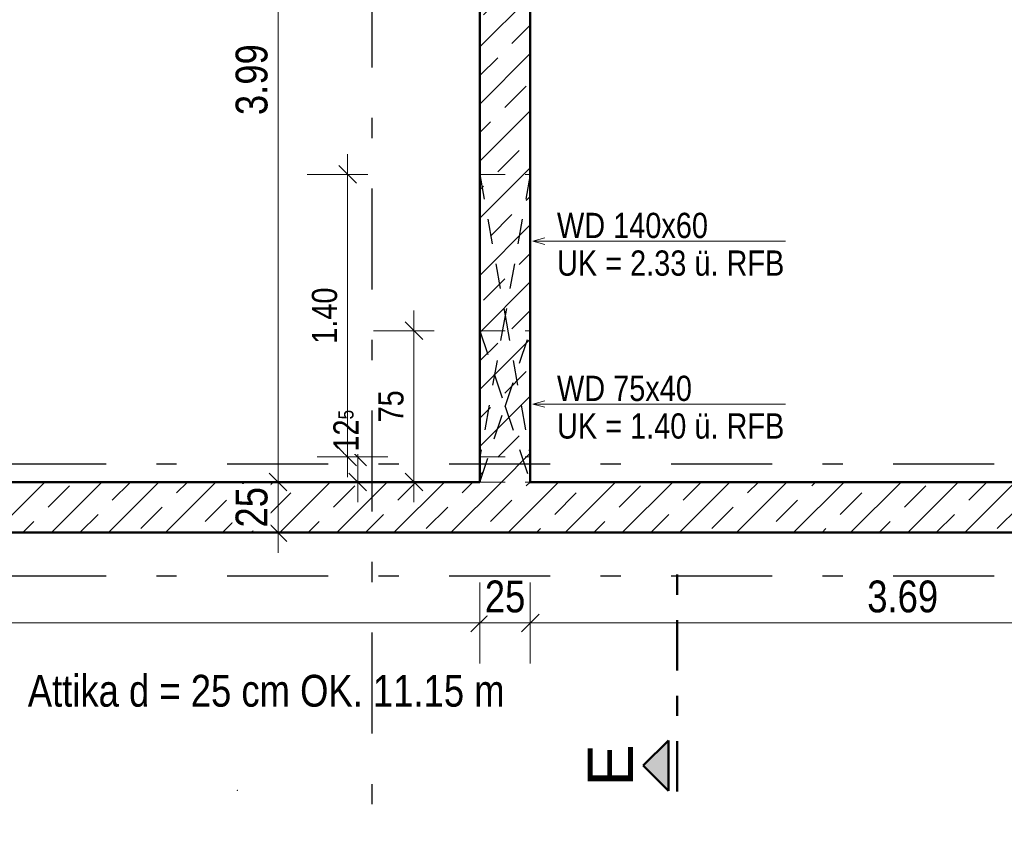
# Model space of a CAD drawing. Header units: millimetres. Extents: x -13 to 146, y -13 to 60.
# Tile 76 of 170: x 17.82 to 22.7, y 18.61 to 22.64. Entities that reach past the tile are written whole.
import ezdxf

# ---------------------------------------------------------------- set-up
doc = ezdxf.new("R2010")
doc.units = ezdxf.units.MM
for name, pattern in [('DASHDOT', [1, 0.5, -0.25, 0, -0.25]), ('DASHDOTX2', [2, 1, -0.5, 0, -0.5]), ('HIDDEN', [0.375, 0.25, -0.125])]:
    doc.linetypes.add(name, pattern=pattern)
for name, color, linetype, lineweight in [('Achsen', 7, 'Continuous', 20), ('Schraffuren', 7, 'Continuous', 20), ('Texte', 7, 'Continuous', 20), ('WPG_Lüftung Durchbrüche', 7, 'Continuous', 20)]:
    doc.layers.add(name, color=color, linetype=linetype, lineweight=lineweight)
doc.styles.add('Arial', font='arial.ttf')
doc.styles.add('Arial Narrow', font='ARIALN.TTF')
doc.dimstyles.new('Arch_Strakon_dimstyle', dxfattribs={"dimtxt": 11.25, "dimasz": 1, "dimexe": 1.25, "dimexo": 0.0625, "dimgap": 1, "dimtad": 0, "dimdec": 5, "dimzin": 12, "dimdsep": 46, "dimtxsty": 'Arial Narrow', "dimblk": 'Arrowhead_Tick', "dimsah": 1, "dimcen": 0, "dimse1": 1, "dimse2": 1, "dimclrd": 6, "dimclrt": 3, "dimazin": 0, "dimtfac": 1, "dimtdec": 4, "dimtmove": 0, "dimatfit": 3, "dimldrblk": 'NONE', "dimfxl": 1, "dimtvp": 1, "dimtolj": 1, "dimtzin": 0, "dimlwd": 13, "dimarcsym": 2})
pattern_1 = [(45, (0, 0), (-0.1414214, 0.1414214), [0.15, -0.1]), (45, (-0.07071, 0.07071), (-0.1414214, 0.1414214), [])]

# ---------------------------------------------------------------- blocks, each defined once
blk = doc.blocks.new('Arrowhead_Tick')
at = {"color": 0, "linetype": 'Continuous', "lineweight": -2}
for p, q in [((0, 20), (0, -10)), ((-1, 0), (0, 0)), ((10, 0), (0, 0))]:
    blk.add_line(p, q, dxfattribs=at)
at = {"color": 2, "linetype": 'Continuous', "lineweight": 35}
blk.add_line((4.42, 4.42), (-4.42, -4.42), dxfattribs=at)
blk = doc.blocks.new('*D124')
at = {"layer": 'Achsen', "color": 6, "linetype": 'Continuous', "lineweight": 13}
blk.add_line((4.9171, 20.1081), (4.9171, 20.428), dxfattribs=at)
at = {"layer": 'Defpoints', "color": 0}
for p in [(4.9171, 20.438), (26.2851, 20.438), (5.5942, 20.0981)]:
    blk.add_point(p, dxfattribs=at)
at = {"layer": 'Achsen', "color": 6, "lineweight": 13, "xscale": 0.01, "yscale": 0.01, "zscale": 0.01}
for p, rotation in [((4.9171, 20.438), 89.99999999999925), ((4.9171, 20.0981), 269.9999999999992)]:
    blk.add_blockref('Arrowhead_Tick', p, dxfattribs=dict(at, rotation=rotation))
at = {"layer": 'Achsen', "color": 2, "lineweight": 35, "insert": (4.7867, 20.268), "char_height": 0.1575, "attachment_point": 5, "rotation": 90, "style": 'Arial Narrow', "bg_fill": 3, "box_fill_scale": 1.1, "bg_fill_color": 256, "bg_fill_true_color": 13158600, "bg_fill_transparency": 0}
blk.add_mtext('\\A1;34', dxfattribs=at)
blk = doc.blocks.new('_None')
blk = doc.blocks.new('*D125')
at = {"layer": 'Achsen', "color": 6, "linetype": 'Continuous', "lineweight": 13}
blk.add_line((4.9171, 20.448), (4.9171, 22.4597), dxfattribs=at)
at = {"layer": 'Defpoints', "color": 0}
for p in [(4.9171, 22.4697), (5.4742, 22.4697), (26.2851, 20.438)]:
    blk.add_point(p, dxfattribs=at)
at = {"layer": 'Achsen', "color": 6, "lineweight": 13, "xscale": 0.01, "yscale": 0.01, "zscale": 0.01}
for p, rotation in [((4.9171, 22.4697), 89.99999999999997), ((4.9171, 20.438), 270)]:
    blk.add_blockref('Arrowhead_Tick', p, dxfattribs=dict(at, rotation=rotation))
at = {"layer": 'Achsen', "color": 2, "lineweight": 35, "insert": (4.7867, 21.4538), "char_height": 0.1575, "attachment_point": 5, "rotation": 90, "style": 'Arial Narrow', "bg_fill": 3, "box_fill_scale": 1.1, "bg_fill_color": 256, "bg_fill_true_color": 13158600, "bg_fill_transparency": 0}
blk.add_mtext('\\A1;2.03', dxfattribs=at)
blk = doc.blocks.new('*D151')
at = {"layer": 'Achsen', "color": 6, "linetype": 'Continuous', "lineweight": 13}
blk.add_line((14.5596, 19.65), (20.0895, 19.65), dxfattribs=at)
at = {"layer": 'Defpoints', "color": 0}
for p in [(14.5496, 20.3481), (20.0995, 20.3481), (20.0995, 19.65)]:
    blk.add_point(p, dxfattribs=at)
at = {"layer": 'Achsen', "color": 6, "lineweight": 13, "xscale": 0.01, "yscale": 0.01, "zscale": 0.01}
blk.add_blockref('Arrowhead_Tick', (20.0995, 19.65), dxfattribs=at)
at = {"layer": 'Achsen', "color": 6, "lineweight": 13, "xscale": 0.01, "yscale": 0.01, "zscale": 0.01, "rotation": 180}
blk.add_blockref('Arrowhead_Tick', (14.5496, 19.65), dxfattribs=at)
at = {"layer": 'Achsen', "color": 2, "lineweight": 35, "insert": (17.3246, 19.7801), "char_height": 0.1575, "attachment_point": 5, "style": 'Arial Narrow', "bg_fill": 3, "box_fill_scale": 1.1, "bg_fill_color": 256, "bg_fill_true_color": 13158600, "bg_fill_transparency": 0}
blk.add_mtext('\\A1;5.55', dxfattribs=at)
blk = doc.blocks.new('*D152')
at = {"layer": 'Achsen', "color": 6, "linetype": 'Continuous', "lineweight": 13}
blk.add_line((20.1095, 19.65), (20.3395, 19.65), dxfattribs=at)
at = {"layer": 'Defpoints', "color": 0}
for p in [(20.0995, 20.3481), (20.3495, 20.3481), (20.3495, 19.65)]:
    blk.add_point(p, dxfattribs=at)
at = {"layer": 'Achsen', "color": 6, "lineweight": 13, "xscale": 0.01, "yscale": 0.01, "zscale": 0.01}
blk.add_blockref('Arrowhead_Tick', (20.3495, 19.65), dxfattribs=at)
at = {"layer": 'Achsen', "color": 6, "lineweight": 13, "xscale": 0.01, "yscale": 0.01, "zscale": 0.01, "rotation": 180}
blk.add_blockref('Arrowhead_Tick', (20.0995, 19.65), dxfattribs=at)
at = {"layer": 'Achsen', "color": 2, "lineweight": 35, "insert": (20.2245, 19.7804), "char_height": 0.1575, "attachment_point": 5, "style": 'Arial Narrow', "bg_fill": 3, "box_fill_scale": 1.1, "bg_fill_color": 256, "bg_fill_true_color": 13158600, "bg_fill_transparency": 0}
blk.add_mtext('\\A1;25', dxfattribs=at)
blk = doc.blocks.new('*D153')
at = {"layer": 'Achsen', "color": 6, "linetype": 'Continuous', "lineweight": 13}
blk.add_line((20.3595, 19.65), (24.0292, 19.65), dxfattribs=at)
at = {"layer": 'Defpoints', "color": 0}
for p in [(20.3495, 20.3481), (24.0392, 20.3481), (24.0392, 19.65)]:
    blk.add_point(p, dxfattribs=at)
at = {"layer": 'Achsen', "color": 6, "lineweight": 13, "xscale": 0.01, "yscale": 0.01, "zscale": 0.01}
blk.add_blockref('Arrowhead_Tick', (24.0392, 19.65), dxfattribs=at)
at = {"layer": 'Achsen', "color": 6, "lineweight": 13, "xscale": 0.01, "yscale": 0.01, "zscale": 0.01, "rotation": 180}
blk.add_blockref('Arrowhead_Tick', (20.3495, 19.65), dxfattribs=at)
at = {"layer": 'Achsen', "color": 2, "lineweight": 35, "insert": (22.1944, 19.7804), "char_height": 0.1575, "attachment_point": 5, "style": 'Arial Narrow', "bg_fill": 3, "box_fill_scale": 1.1, "bg_fill_color": 256, "bg_fill_true_color": 13158600, "bg_fill_transparency": 0}
blk.add_mtext('\\A1;3.69', dxfattribs=at)
blk = doc.blocks.new('*D348')
at = {"color": 6, "linetype": 'Continuous', "lineweight": 13}
blk.add_line((20.3595, 22.8996), (24.0292, 22.8996), dxfattribs=at)
at = {"layer": 'Defpoints', "color": 0}
for p in [(20.3495, 24.5857), (24.0392, 22.8996), (24.0392, 20.3481)]:
    blk.add_point(p, dxfattribs=at)
at = {"color": 6, "lineweight": 13, "xscale": 0.01, "yscale": 0.01, "zscale": 0.01}
blk.add_blockref('Arrowhead_Tick', (24.0392, 22.8996), dxfattribs=at)
at = {"color": 6, "lineweight": 13, "xscale": 0.01, "yscale": 0.01, "zscale": 0.01, "rotation": 180}
blk.add_blockref('Arrowhead_Tick', (20.3495, 22.8996), dxfattribs=at)
at = {"color": 2, "lineweight": 35, "insert": (22.1944, 23.03), "char_height": 0.1575, "attachment_point": 5, "style": 'Arial Narrow', "bg_fill": 3, "box_fill_scale": 1.1, "bg_fill_color": 256, "bg_fill_true_color": 13158600, "bg_fill_transparency": 0}
blk.add_mtext('\\A1;3.69', dxfattribs=at)
blk = doc.blocks.new('*D379')
at = {"color": 6, "linetype": 'Continuous', "lineweight": 13}
blk.add_line((19.1, 20.1081), (19.1, 20.3381), dxfattribs=at)
at = {"layer": 'Defpoints', "color": 0}
for p in [(14.5496, 20.3481), (19.1, 20.3481), (14.9646, 20.0981)]:
    blk.add_point(p, dxfattribs=at)
at = {"color": 6, "lineweight": 13, "xscale": 0.01, "yscale": 0.01, "zscale": 0.01}
for p, rotation in [((19.1, 20.3481), 90), ((19.1, 20.0981), 270)]:
    blk.add_blockref('Arrowhead_Tick', p, dxfattribs=dict(at, rotation=rotation))
at = {"color": 2, "lineweight": 35, "insert": (18.9696, 20.2231), "char_height": 0.1575, "attachment_point": 5, "rotation": 90, "style": 'Arial Narrow', "bg_fill": 3, "box_fill_scale": 1.1, "bg_fill_color": 256, "bg_fill_true_color": 13158600, "bg_fill_transparency": 0}
blk.add_mtext('\\A1;25', dxfattribs=at)
blk = doc.blocks.new('*D380')
at = {"color": 6, "linetype": 'Continuous', "lineweight": 13}
blk.add_line((19.1, 20.3581), (19.1, 24.3257), dxfattribs=at)
at = {"layer": 'Defpoints', "color": 0}
for p in [(14.5496, 24.3357), (19.1, 24.3357), (14.5496, 20.3481)]:
    blk.add_point(p, dxfattribs=at)
at = {"color": 6, "lineweight": 13, "xscale": 0.01, "yscale": 0.01, "zscale": 0.01}
for p, rotation in [((19.1, 24.3357), 90), ((19.1, 20.3481), 270)]:
    blk.add_blockref('Arrowhead_Tick', p, dxfattribs=dict(at, rotation=rotation))
at = {"color": 2, "lineweight": 35, "insert": (18.9696, 22.3419), "char_height": 0.1575, "attachment_point": 5, "rotation": 90, "style": 'Arial Narrow', "bg_fill": 3, "box_fill_scale": 1.1, "bg_fill_color": 256, "bg_fill_true_color": 13158600, "bg_fill_transparency": 0}
blk.add_mtext('\\A1;3.99', dxfattribs=at)
blk = doc.blocks.new('*D429')
at = {"layer": 'Achsen', "color": 6, "linetype": 'Continuous', "lineweight": 13}
blk.add_line((14.6918, 12.6486), (18.8878, 12.6486), dxfattribs=at)
at = {"layer": 'Defpoints', "color": 0}
for p in [(14.6818, 18.8212), (18.8978, 18.8212), (18.8978, 12.6486)]:
    blk.add_point(p, dxfattribs=at)
at = {"layer": 'Achsen', "color": 6, "lineweight": 13, "xscale": 0.01, "yscale": 0.01, "zscale": 0.01}
blk.add_blockref('Arrowhead_Tick', (18.8978, 12.6486), dxfattribs=at)
at = {"layer": 'Achsen', "color": 6, "lineweight": 13, "xscale": 0.01, "yscale": 0.01, "zscale": 0.01, "rotation": 180}
blk.add_blockref('Arrowhead_Tick', (14.6818, 12.6486), dxfattribs=at)
blk = doc.blocks.new('*D539')
at = {"layer": 'Defpoints', "color": 0}
for p in [(19.7733, 21.0981), (20.0995, 21.0981), (20.0995, 20.3481)]:
    blk.add_point(p, dxfattribs=at)
at = {"layer": 'WPG_Lüftung Durchbrüche', "color": 6, "linetype": 'Continuous', "lineweight": 13}
blk.add_line((19.7733, 20.3581), (19.7733, 21.0881), dxfattribs=at)
at = {"layer": 'WPG_Lüftung Durchbrüche', "color": 6, "lineweight": 13, "xscale": 0.01, "yscale": 0.01, "zscale": 0.01}
for p, rotation in [((19.7733, 21.0981), 90), ((19.7733, 20.3481), 270)]:
    blk.add_blockref('Arrowhead_Tick', p, dxfattribs=dict(at, rotation=rotation))
at = {"layer": 'WPG_Lüftung Durchbrüche', "color": 3, "lineweight": 35, "insert": (19.6597, 20.7231), "char_height": 0.125, "attachment_point": 5, "rotation": 90, "style": 'Arial Narrow', "bg_fill": 3, "box_fill_scale": 1.1, "bg_fill_color": 256, "bg_fill_true_color": 13158600, "bg_fill_transparency": 0}
blk.add_mtext('\\A1;75', dxfattribs=at)
blk = doc.blocks.new('*D540')
at = {"layer": 'Defpoints', "color": 0}
for p in [(20.0995, 20.4725), (20.0995, 20.3481)]:
    blk.add_point(p, dxfattribs=at)
at = {"layer": 'WPG_Lüftung Durchbrüche', "color": 6, "linetype": 'Continuous', "lineweight": 13}
blk.add_line((19.4945, 20.3581), (19.4945, 20.4625), dxfattribs=at)
at = {"layer": 'WPG_Lüftung Durchbrüche', "color": 6, "lineweight": 13, "xscale": 0.01, "yscale": 0.01, "zscale": 0.01}
for p, rotation in [((19.4945, 20.4725), 90), ((19.4945, 20.3481), 270)]:
    blk.add_blockref('Arrowhead_Tick', p, dxfattribs=dict(at, rotation=rotation))
at = {"layer": 'WPG_Lüftung Durchbrüche', "color": 3, "lineweight": 35, "insert": (19.4368, 20.6026), "char_height": 0.125, "attachment_point": 5, "rotation": 90, "style": 'Arial Narrow', "bg_fill": 3, "box_fill_scale": 1.1, "bg_fill_color": 256, "bg_fill_true_color": 13158600, "bg_fill_transparency": 0}
blk.add_mtext('\\A1;12{\\A1;\\H.6x;\\S5;}', dxfattribs=at)
at = {"layer": 'Defpoints', "color": 0}
blk.add_point((19.4945, 20.4725), dxfattribs=at)
blk = doc.blocks.new('*D541')
at = {"layer": 'Defpoints', "color": 0}
for p in [(19.4445, 21.8725), (20.0995, 21.8725), (20.0995, 20.4725)]:
    blk.add_point(p, dxfattribs=at)
at = {"layer": 'WPG_Lüftung Durchbrüche', "color": 6, "linetype": 'Continuous', "lineweight": 13}
blk.add_line((19.4445, 20.4825), (19.4445, 21.8625), dxfattribs=at)
at = {"layer": 'WPG_Lüftung Durchbrüche', "color": 6, "lineweight": 13, "xscale": 0.01, "yscale": 0.01, "zscale": 0.01}
for p, rotation in [((19.4445, 21.8725), 90), ((19.4445, 20.4725), 270)]:
    blk.add_blockref('Arrowhead_Tick', p, dxfattribs=dict(at, rotation=rotation))
at = {"layer": 'WPG_Lüftung Durchbrüche', "color": 3, "lineweight": 35, "insert": (19.3307, 21.1725), "char_height": 0.125, "attachment_point": 5, "rotation": 90, "style": 'Arial Narrow', "bg_fill": 3, "box_fill_scale": 1.1, "bg_fill_color": 256, "bg_fill_true_color": 13158600, "bg_fill_transparency": 0}
blk.add_mtext('\\A1;1.40', dxfattribs=at)

msp = doc.modelspace()

# ---------------------------------------------------------------- hatches: boundary and pattern name
at = {"lineweight": 25, "true_color": 0x0000ff}
msp.add_hatch(color=5, dxfattribs=at).paths.add_polyline_path([(20.908361, 18.943142), (21.033361, 18.818142), (21.033361, 19.068142)])
at = {"layer": 'Schraffuren', "lineweight": 13}
h = msp.add_hatch(dxfattribs=at)
h.set_pattern_fill('bB', color=6, scale=0.01, angle=45, style=0, pattern_type=2)
h.set_pattern_definition(pattern_1)
h.paths.add_polyline_path([(20.349547, 24.335743), (20.349547, 20.34809), (20.099547, 20.34809), (20.099547, 24.335743)])
h = msp.add_hatch(dxfattribs=at)
h.set_pattern_fill('bB', color=6, scale=0.01, angle=45, style=0, pattern_type=2)
h.set_pattern_definition(pattern_1)
h.paths.add_polyline_path([(24.289608, 20.09809), (5.594235, 20.09809), (5.594235, 20.34809), (24.289608, 20.34809)])

# ---------------------------------------------------------------- linework, layer by layer
at = {"color": 4, "linetype": 'DASHDOT', "lineweight": 50, "ltscale": 0.5}
msp.add_line((21.076418, 18.814666), (21.076418, 19.941991), dxfattribs=at)
at = {"color": 4, "linetype": 'Continuous', "lineweight": 50}
for p, q in [((21.033361, 19.068142), (20.908361, 18.943142)), ((21.033361, 18.818142), (21.033361, 19.068142)), ((20.908361, 18.943142), (21.033361, 18.818142))]:
    msp.add_line(p, q, dxfattribs=at)
at = {"color": 9, "linetype": 'Continuous', "lineweight": 0}
msp.add_circle((18.89781, 18.821216), 0.00111, dxfattribs=at)
at = {"layer": 'Achsen', "color": 3, "linetype": 'DASHDOTX2', "lineweight": 25, "ltscale": 0.5}
for p, q in [((19.564631, 39.402162), (19.564631, 18.364611)), ((3.447631, 20.43799), (49.122527, 20.43799)), ((3.447631, 19.88299), (49.122527, 19.88299))]:
    msp.add_line(p, q, dxfattribs=at)
at = {"layer": 'Texte', "color": 5, "linetype": 'Continuous', "lineweight": 18}
for p, q in [((20.361544, 21.541896), (20.421544, 21.557973)), ((21.613064, 21.541896), (20.361544, 21.541896)), ((20.421544, 21.525819), (20.361544, 21.541896)), ((21.613064, 21.541896), (21.58598, 21.541896)), ((20.361544, 20.734741), (20.421544, 20.750818)), ((21.613064, 20.734741), (20.361544, 20.734741)), ((20.421544, 20.718664), (20.361544, 20.734741)), ((21.613064, 20.734741), (21.58598, 20.734741))]:
    msp.add_line(p, q, dxfattribs=at)

# ---------------------------------------------------------------- texts
at = {"color": 2, "lineweight": 35, "style": 'Arial Narrow'}
msp.add_text('Attika d = 25 cm OK. 11.15 m', height=0.1575, dxfattribs=at).set_placement((17.860083, 19.235455))
at = {"color": 4, "lineweight": 50, "style": 'Arial'}
msp.add_text('E', height=0.225, rotation=90, dxfattribs=at).set_placement((20.858361, 18.839642))

# ---------------------------------------------------------------- dimensions: what is measured, and where the dimension line sits
at = {"layer": 'Achsen', "lineweight": 35}
dim = msp.add_linear_dim(base=(18.89781, 12.648569), p1=(14.681804, 18.821216), p2=(18.89781, 18.821216), text=' ', dimstyle='Arch_Strakon_dimstyle', override={"dimscale": 0.01, "dimtxt": 14.5, "dimasz": 1, "dimgap": 5, "dimtad": 1, "dimjust": 0, "dimtih": 0, "dimtoh": 0, "dimdec": 5, "dimdsep": 46, "dimtxsty": 'Arial Narrow', "dimclrd": 6, "dimclrt": 2, "dimtix": 1, "dimtofl": 255, "dimtmove": 0, "dimatfit": 2, "dimfxl": 0, "dimfxlon": 0, "dimtvp": 34.482759, "dimtfill": 1, "dimtfillclr": 7, "dimlwd": 13}, dxfattribs=at)
dim.commit()
dim.dimension.update_dxf_attribs({"geometry": '*D429', "text_midpoint": (16.789807, 12.648569), "dimtype": 160})

# ---------------------------------------------------------------- next in the draw order: dimensions: what is measured, and where the dimension line sits
dim = msp.add_linear_dim(base=(4.917088, 20.43799), p1=(5.594235, 20.09809), p2=(26.285079, 20.43799), angle=90, text='34', dimstyle='Arch_Strakon_dimstyle', override={"dimscale": 0.01, "dimtxt": 15.75, "dimasz": 1, "dimgap": 5, "dimtad": 1, "dimjust": 0, "dimtih": 0, "dimtoh": 0, "dimdec": 5, "dimdsep": 46, "dimtxsty": 'Arial Narrow', "dimclrd": 6, "dimclrt": 2, "dimtix": 1, "dimtofl": 255, "dimtmove": 0, "dimatfit": 2, "dimfxl": 0, "dimfxlon": 0, "dimtvp": 31.746032, "dimtfill": 1, "dimtfillclr": 7, "dimlwd": 13}, dxfattribs=at)
dim.commit()
dim.dimension.update_dxf_attribs({"geometry": '*D124', "text_midpoint": (4.917088, 20.26804), "dimtype": 160})

# ---------------------------------------------------------------- next in the draw order: dimensions: what is measured, and where the dimension line sits
dim = msp.add_linear_dim(base=(4.917088, 22.469694), p1=(26.285079, 20.43799), p2=(5.474235, 22.469694), angle=90, text='2.03', dimstyle='Arch_Strakon_dimstyle', override={"dimscale": 0.01, "dimtxt": 15.75, "dimasz": 1, "dimgap": 5, "dimtad": 1, "dimjust": 0, "dimtih": 0, "dimtoh": 0, "dimdec": 5, "dimdsep": 46, "dimtxsty": 'Arial Narrow', "dimclrd": 6, "dimclrt": 2, "dimtix": 1, "dimtofl": 255, "dimtmove": 0, "dimatfit": 2, "dimfxl": 0, "dimfxlon": 0, "dimtvp": 31.746032, "dimtfill": 1, "dimtfillclr": 7, "dimlwd": 13}, dxfattribs=at)
dim.commit()
dim.dimension.update_dxf_attribs({"geometry": '*D125', "text_midpoint": (4.917088, 21.453842), "dimtype": 160})

# ---------------------------------------------------------------- next in the draw order: dimensions: what is measured, and where the dimension line sits
dim = msp.add_linear_dim(base=(20.099547, 19.65), p1=(14.549642, 20.34809), p2=(20.099547, 20.34809), text='5.55', dimstyle='Arch_Strakon_dimstyle', override={"dimscale": 0.01, "dimtxt": 15.75, "dimasz": 1, "dimgap": 5, "dimtad": 1, "dimjust": 0, "dimtih": 0, "dimtoh": 0, "dimdec": 5, "dimdsep": 46, "dimtxsty": 'Arial Narrow', "dimclrd": 6, "dimclrt": 2, "dimtix": 1, "dimtofl": 255, "dimtmove": 0, "dimatfit": 2, "dimfxl": 0, "dimfxlon": 0, "dimtvp": 31.746032, "dimtfill": 1, "dimtfillclr": 7, "dimlwd": 13}, dxfattribs=at)
dim.commit()
dim.dimension.update_dxf_attribs({"geometry": '*D151', "text_midpoint": (17.324595, 19.65), "dimtype": 160})

# ---------------------------------------------------------------- next in the draw order: texts
at = {"layer": 'Achsen', "color": 2, "lineweight": 35, "style": 'Arial Narrow'}
msp.add_text('5 x Querkraftdorn in Deckenhöhe Schöck Stacon Typ LD 22 - P - Zn o. glw. = 1,05 m, mit Brandschutzmanschette BSM 20 LD 16-22', height=0.1575, dxfattribs=at).set_placement((7.084756, 19.412103))

# ---------------------------------------------------------------- next in the draw order: dimensions: what is measured, and where the dimension line sits
at = {"lineweight": 35}
dim = msp.add_linear_dim(base=(19.1, 20.34809), p1=(14.964631, 20.09809), p2=(14.549642, 20.34809), angle=90, text='25', dimstyle='Arch_Strakon_dimstyle', override={"dimscale": 0.01, "dimtxt": 15.75, "dimasz": 1, "dimgap": 5, "dimtad": 1, "dimjust": 0, "dimtih": 0, "dimtoh": 0, "dimdec": 5, "dimdsep": 46, "dimtxsty": 'Arial Narrow', "dimclrd": 6, "dimclrt": 2, "dimtix": 1, "dimtofl": 255, "dimtmove": 0, "dimatfit": 2, "dimfxl": 0, "dimfxlon": 0, "dimtvp": 31.746032, "dimtfill": 1, "dimtfillclr": 7, "dimlwd": 13}, dxfattribs=at)
dim.commit()
dim.dimension.update_dxf_attribs({"geometry": '*D379', "text_midpoint": (19.1, 20.22309), "dimtype": 160})
at = {"layer": 'Achsen', "lineweight": 35}
dim = msp.add_linear_dim(base=(20.349547, 19.65), p1=(20.099547, 20.34809), p2=(20.349547, 20.34809), text='25', dimstyle='Arch_Strakon_dimstyle', override={"dimscale": 0.01, "dimtxt": 15.75, "dimasz": 1, "dimgap": 5, "dimtad": 1, "dimjust": 0, "dimtih": 0, "dimtoh": 0, "dimdec": 5, "dimdsep": 46, "dimtxsty": 'Arial Narrow', "dimclrd": 6, "dimclrt": 2, "dimtix": 1, "dimtofl": 255, "dimtmove": 0, "dimatfit": 2, "dimfxl": 0, "dimfxlon": 0, "dimtvp": 31.746032, "dimtfill": 1, "dimtfillclr": 7, "dimlwd": 13}, dxfattribs=at)
dim.commit()
dim.dimension.update_dxf_attribs({"geometry": '*D152', "text_midpoint": (20.224547, 19.65), "dimtype": 160})

# ---------------------------------------------------------------- next in the draw order: dimensions: what is measured, and where the dimension line sits
at = {"lineweight": 35}
dim = msp.add_linear_dim(base=(19.1, 24.335743), p1=(14.549642, 20.34809), p2=(14.549642, 24.335743), angle=90, text='3.99', dimstyle='Arch_Strakon_dimstyle', override={"dimscale": 0.01, "dimtxt": 15.75, "dimasz": 1, "dimgap": 5, "dimtad": 1, "dimjust": 0, "dimtih": 0, "dimtoh": 0, "dimdec": 5, "dimdsep": 46, "dimtxsty": 'Arial Narrow', "dimclrd": 6, "dimclrt": 2, "dimtix": 1, "dimtofl": 255, "dimtmove": 0, "dimatfit": 2, "dimfxl": 0, "dimfxlon": 0, "dimtvp": 31.746032, "dimtfill": 1, "dimtfillclr": 7, "dimlwd": 13}, dxfattribs=at)
dim.commit()
dim.dimension.update_dxf_attribs({"geometry": '*D380', "text_midpoint": (19.1, 22.341916), "dimtype": 160})
at = {"layer": 'Achsen', "lineweight": 35}
dim = msp.add_linear_dim(base=(24.039235, 19.65), p1=(20.349547, 20.34809), p2=(24.039235, 20.34809), text='3.69', dimstyle='Arch_Strakon_dimstyle', override={"dimscale": 0.01, "dimtxt": 15.75, "dimasz": 1, "dimgap": 5, "dimtad": 1, "dimjust": 0, "dimtih": 0, "dimtoh": 0, "dimdec": 5, "dimdsep": 46, "dimtxsty": 'Arial Narrow', "dimclrd": 6, "dimclrt": 2, "dimtix": 1, "dimtofl": 255, "dimtmove": 0, "dimatfit": 2, "dimfxl": 0, "dimfxlon": 0, "dimtvp": 31.746032, "dimtfill": 1, "dimtfillclr": 7, "dimlwd": 13}, dxfattribs=at)
dim.commit()
dim.dimension.update_dxf_attribs({"geometry": '*D153', "text_midpoint": (22.194391, 19.65), "dimtype": 160})
at = {"layer": 'WPG_Lüftung Durchbrüche', "lineweight": 35}
dim = msp.add_linear_dim(base=(19.773281, 21.09809), p1=(20.099547, 20.34809), p2=(20.099547, 21.09809), angle=90, text='75', dimstyle='Arch_Strakon_dimstyle', override={"dimscale": 0.01, "dimtxt": 12.5, "dimasz": 1, "dimgap": 5, "dimtad": 1, "dimjust": 0, "dimtih": 0, "dimtoh": 0, "dimdec": 5, "dimdsep": 46, "dimtxsty": 'Arial Narrow', "dimclrd": 6, "dimclrt": 3, "dimtix": 1, "dimtofl": 255, "dimtmove": 0, "dimatfit": 2, "dimfxl": 0, "dimfxlon": 0, "dimtvp": 40, "dimtfill": 1, "dimtfillclr": 7, "dimlwd": 13}, dxfattribs=at)
dim.commit()
dim.dimension.update_dxf_attribs({"geometry": '*D539', "text_midpoint": (19.773281, 20.72309), "dimtype": 160})

# ---------------------------------------------------------------- next in the draw order: linework, layer by layer
at = {"color": 4, "linetype": 'Continuous', "lineweight": 50}
msp.add_line((5.594235, 20.09809), (24.289608, 20.09809), dxfattribs=at)

# ---------------------------------------------------------------- next in the draw order: dimensions: what is measured, and where the dimension line sits
at = {"lineweight": 35}
dim = msp.add_linear_dim(base=(24.039235, 22.89956), p1=(20.349547, 24.585743), p2=(24.039235, 20.34809), text='3.69', dimstyle='Arch_Strakon_dimstyle', override={"dimscale": 0.01, "dimtxt": 15.75, "dimasz": 1, "dimgap": 5, "dimtad": 1, "dimjust": 0, "dimtih": 0, "dimtoh": 0, "dimdec": 5, "dimdsep": 46, "dimtxsty": 'Arial Narrow', "dimclrd": 6, "dimclrt": 2, "dimtix": 1, "dimtofl": 255, "dimtmove": 0, "dimatfit": 2, "dimfxl": 0, "dimfxlon": 0, "dimtvp": 31.746032, "dimtfill": 1, "dimtfillclr": 7, "dimlwd": 13}, dxfattribs=at)
dim.commit()
dim.dimension.update_dxf_attribs({"geometry": '*D348', "text_midpoint": (22.194391, 22.89956), "dimtype": 160})
at = {"layer": 'WPG_Lüftung Durchbrüche', "lineweight": 35}
dim = msp.add_linear_dim(base=(19.494493, 20.472541), p1=(20.099547, 20.34809), p2=(20.099547, 20.472541), angle=90, text='12{\\A1;\\H.6x;\\S5;}', dimstyle='Arch_Strakon_dimstyle', override={"dimscale": 0.01, "dimtxt": 12.5, "dimasz": 1, "dimgap": 5, "dimtad": 0, "dimjust": 0, "dimtih": 0, "dimtoh": 0, "dimdec": 5, "dimdsep": 46, "dimtxsty": 'Arial Narrow', "dimclrd": 6, "dimclrt": 3, "dimtix": 0, "dimtofl": 255, "dimtmove": 2, "dimatfit": 2, "dimfxl": 0, "dimfxlon": 0, "dimtvp": 40, "dimtfill": 1, "dimtfillclr": 7, "dimlwd": 13}, dxfattribs=at)
dim.commit()
dim.dimension.update_dxf_attribs({"geometry": '*D540', "text_midpoint": (19.436833, 20.602579), "dimtype": 160})

# ---------------------------------------------------------------- next in the draw order: linework, layer by layer
at = {"color": 4, "linetype": 'Continuous', "lineweight": 50}
for p, q in [((20.349547, 20.34809), (20.349547, 24.335743)), ((14.549642, 20.34809), (20.099547, 20.34809)), ((20.349547, 20.34809), (24.039236, 20.34809))]:
    msp.add_line(p, q, dxfattribs=at)
at = {"color": 6, "linetype": 'HIDDEN', "lineweight": 13, "ltscale": 0.5}
msp.add_line((20.099547, 20.34809), (20.349547, 20.34809), dxfattribs=at)
at = {"layer": 'Achsen', "color": 3, "linetype": 'HIDDEN', "lineweight": 25, "ltscale": 0.5}
for p, q in [((20.349547, 21.872541), (20.224547, 21.172541)), ((20.224547, 21.172541), (20.349547, 20.472541)), ((20.224547, 20.72309), (20.349547, 21.09809)), ((20.224547, 20.72309), (20.349547, 20.34809))]:
    msp.add_line(p, q, dxfattribs=at)

# ---------------------------------------------------------------- next in the draw order: texts
at = {"layer": 'Texte', "color": 3, "lineweight": 25, "style": 'Arial Narrow'}
for s, p in [('WD 140x60', (20.481736, 21.5571)), ('UK = 2.33 ü. RFB', (20.481736, 21.370611)), ('WD 75x40', (20.481736, 20.749945)), ('UK = 1.40 ü. RFB', (20.481736, 20.563456))]:
    msp.add_text(s, height=0.125, dxfattribs=at).set_placement(p)

# ---------------------------------------------------------------- next in the draw order: dimensions: what is measured, and where the dimension line sits
at = {"layer": 'WPG_Lüftung Durchbrüche', "lineweight": 35}
dim = msp.add_linear_dim(base=(19.444493, 21.872541), p1=(20.099547, 20.472541), p2=(20.099547, 21.872541), angle=90, text='1.40', dimstyle='Arch_Strakon_dimstyle', override={"dimscale": 0.01, "dimtxt": 12.5, "dimasz": 1, "dimgap": 5, "dimtad": 1, "dimjust": 0, "dimtih": 0, "dimtoh": 0, "dimdec": 5, "dimdsep": 46, "dimtxsty": 'Arial Narrow', "dimclrd": 6, "dimclrt": 3, "dimtix": 1, "dimtofl": 255, "dimtmove": 0, "dimatfit": 2, "dimfxl": 0, "dimfxlon": 0, "dimtvp": 40, "dimtfill": 1, "dimtfillclr": 7, "dimlwd": 13}, dxfattribs=at)
dim.commit()
dim.dimension.update_dxf_attribs({"geometry": '*D541', "text_midpoint": (19.444493, 21.172541), "dimtype": 160})

# ---------------------------------------------------------------- next in the draw order: linework, layer by layer
at = {"color": 4, "linetype": 'Continuous', "lineweight": 50}
msp.add_line((20.099547, 20.34809), (20.099547, 24.335743), dxfattribs=at)
at = {"color": 6, "linetype": 'HIDDEN', "lineweight": 13, "ltscale": 0.5}
for p, q in [((20.099547, 21.872541), (20.349547, 21.872541)), ((20.099547, 21.09809), (20.349547, 21.09809)), ((20.099547, 20.472541), (20.349547, 20.472541))]:
    msp.add_line(p, q, dxfattribs=at)
at = {"layer": 'Achsen', "color": 3, "linetype": 'HIDDEN', "lineweight": 25, "ltscale": 0.5}
for p, q in [((20.099547, 21.872541), (20.224547, 21.172541)), ((20.224547, 21.172541), (20.099547, 20.472541)), ((20.099547, 21.09809), (20.224547, 20.72309)), ((20.099547, 20.34809), (20.224547, 20.72309))]:
    msp.add_line(p, q, dxfattribs=at)

doc.saveas('drawing.dxf')
